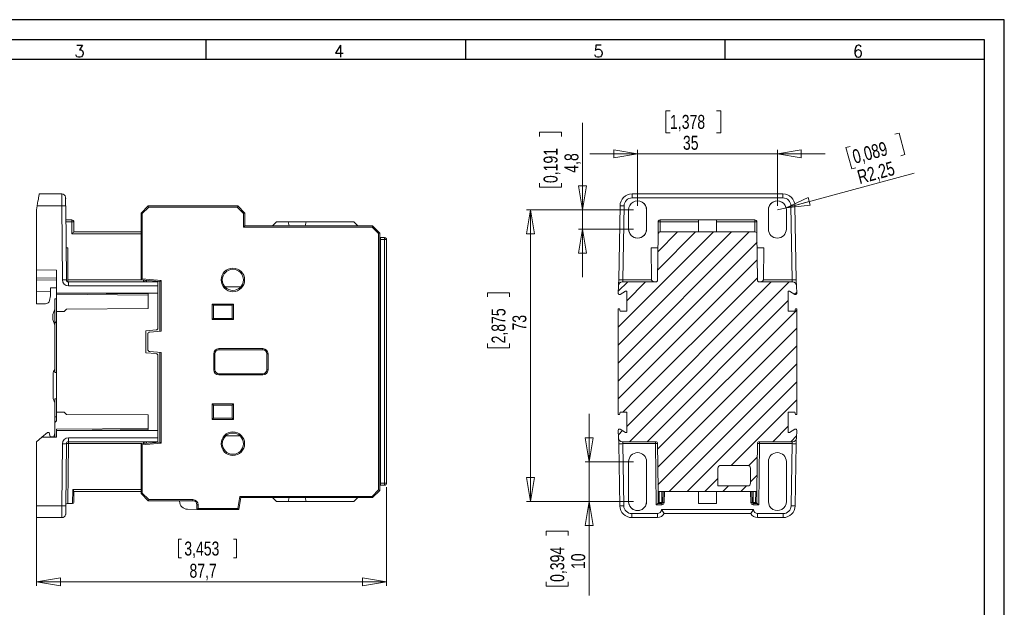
# Model space of a CAD drawing. Header units: millimetres. Extents: x 0 to 420, y 0 to 297.
# Tile 10 of 10: x 173 to 420, y 150 to 297. Entities that reach past the tile are written whole.
import ezdxf

# ---------------------------------------------------------------- set-up
doc = ezdxf.new("R2010")
doc.units = ezdxf.units.MM
doc.layers.add('FORMATO', color=7, linetype='Continuous')
doc.styles.add('SLDTEXTSTYLE0', font='ROMANS')
doc.styles.add('SLDTEXTSTYLE3', font='TXT', dxfattribs={"width": 0.75})
doc.dimstyles.new('SLDDIMSTYLE0', dxfattribs={"dimtxt": 3.5, "dimasz": 6, "dimexe": 0, "dimexo": 0.0625, "dimgap": 0.875, "dimtad": 1, "dimdec": 1, "dimrnd": 1e-09, "dimzin": 12, "dimdsep": 46, "dimtxsty": 'SLDTEXTSTYLE3', "dimblk1": 'CLOSED', "dimblk2": 'CLOSED', "dimsah": 1, "dimcen": 0.09, "dimadec": 0, "dimazin": 3, "dimtfac": 1, "dimtdec": 1, "dimtofl": 0, "dimtmove": 0, "dimatfit": 3, "dimldrblk": 'CLOSED', "dimfxl": 0, "dimfrac": 2, "dimtolj": 1, "dimtzin": 12, "dimarcsym": 0})
doc.dimstyles.new('SLDDIMSTYLE1', dxfattribs={"dimtxt": 3.5, "dimasz": 6, "dimexe": 0, "dimexo": 0.0625, "dimgap": 0.875, "dimtad": 1, "dimdec": 1, "dimrnd": 1e-09, "dimzin": 12, "dimdsep": 46, "dimtxsty": 'SLDTEXTSTYLE3', "dimblk1": 'CLOSED', "dimblk2": 'CLOSED', "dimsah": 1, "dimcen": 0.09, "dimadec": 0, "dimazin": 3, "dimtfac": 1, "dimtdec": 1, "dimtmove": 0, "dimatfit": 0, "dimldrblk": 'CLOSED', "dimfxl": 0, "dimfrac": 2, "dimtolj": 1, "dimtzin": 12, "dimarcsym": 0})
doc.dimstyles.new('SLDDIMSTYLE2', dxfattribs={"dimtxt": 3.5, "dimasz": 6, "dimexe": 0, "dimexo": 0.0625, "dimgap": 0.875, "dimtad": 1, "dimrnd": 1e-09, "dimzin": 12, "dimdsep": 46, "dimtxsty": 'SLDTEXTSTYLE3', "dimblk1": 'CLOSED', "dimblk2": 'CLOSED', "dimsah": 1, "dimcen": 0, "dimadec": 0, "dimazin": 3, "dimtfac": 1, "dimtofl": 0, "dimtmove": 0, "dimatfit": 3, "dimldrblk": 'CLOSED', "dimfxl": 0, "dimfrac": 2, "dimtolj": 1, "dimtzin": 12, "dimarcsym": 0})

# ---------------------------------------------------------------- blocks, each defined once
blk = doc.blocks.new('_CLOSED')
at = {"color": 0, "linetype": 'ByBlock', "lineweight": -2}
for p, q in [((-1, 0.166667), (0, 0)), ((-1, 0.166667), (-1, -0.166667)), ((0, 0), (-1, -0.166667)), ((0, 0), (-1, 0))]:
    blk.add_line(p, q, dxfattribs=at)
blk = doc.blocks.new('_D_2')
at = {"color": 7, "linetype": 'Continuous', "lineweight": 0}
for p, q in [((265.27, 179.97), (265.27, 155.31)), ((177.57, 174.32), (177.57, 155.31)), ((213.18, 167), (213.18, 162.28)), ((213.18, 167), (213.89, 167)), ((227.66, 167), (226.95, 167)), ((227.66, 167), (227.66, 162.28)), ((213.18, 162.28), (213.89, 162.28)), ((227.66, 162.28), (226.95, 162.28)), ((177.57, 156.31), (265.27, 156.31))]:
    blk.add_line(p, q, dxfattribs=at)
at = {"color": 7, "linetype": 'Continuous', "lineweight": 0, "xscale": 6, "yscale": 6, "rotation": 180.0000000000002}
blk.add_blockref('_CLOSED', (177.57, 156.31, -0.09), dxfattribs=at)
at = {"color": 7, "linetype": 'Continuous', "lineweight": 0, "xscale": 6, "yscale": 6}
blk.add_blockref('_CLOSED', (265.27, 156.31, -0.09), dxfattribs=at)
at = {"color": 7, "linetype": 'Continuous', "lineweight": 0, "char_height": 3.5, "attachment_point": 1, "style": 'SLDTEXTSTYLE3'}
for s, insert in [('3,453', (214.6, 166.38)), ('87,7', (215.9, 160.82))]:
    blk.add_mtext(s, dxfattribs=dict(at, insert=insert))
blk = doc.blocks.new('_D_3')
at = {"color": 7, "linetype": 'Continuous', "lineweight": 0}
for p, q in [((336.27, 274.22), (335.21, 274.22)), ((335.21, 274.22), (335.21, 268.67)), ((347.91, 274.22), (348.98, 274.22)), ((348.98, 274.22), (348.98, 268.67)), ((335.21, 268.67), (336.27, 268.67)), ((348.98, 268.67), (347.91, 268.67)), ((328.15, 250.41), (328.15, 264.43)), ((363.15, 250.37), (363.15, 264.43)), ((328.15, 263.43), (316.15, 263.43)), ((328.15, 263.43), (363.15, 263.43)), ((363.15, 263.43), (375.15, 263.43))]:
    blk.add_line(p, q, dxfattribs=at)
at = {"color": 7, "linetype": 'Continuous', "lineweight": 0, "xscale": 6, "yscale": 6}
blk.add_blockref('_CLOSED', (328.15, 263.43), dxfattribs=at)
at = {"color": 7, "linetype": 'Continuous', "lineweight": 0, "xscale": 6, "yscale": 6, "rotation": 180.0000000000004}
blk.add_blockref('_CLOSED', (363.15, 263.43), dxfattribs=at)
at = {"color": 7, "linetype": 'Continuous', "lineweight": 0, "char_height": 3.5, "attachment_point": 1, "style": 'SLDTEXTSTYLE3'}
for s, insert in [('1,378', (336.27, 273.18)), ('35', (339.5, 267.94))]:
    blk.add_mtext(s, dxfattribs=dict(at, insert=insert))
blk = doc.blocks.new('_D_4')
at = {"color": 7, "linetype": 'Continuous', "lineweight": 0}
for p, q in [((314.34, 249.41), (314.34, 271.18)), ((303.55, 267.75), (303.55, 268.82)), ((303.55, 268.82), (309.11, 268.82)), ((309.11, 268.82), (309.11, 267.75)), ((303.55, 256.11), (303.55, 255.05)), ((303.55, 255.05), (309.11, 255.05)), ((309.11, 255.05), (309.11, 256.11)), ((327.15, 249.41), (313.34, 249.41)), ((314.34, 249.41), (314.34, 244.56)), ((327.15, 244.56), (313.34, 244.56)), ((314.34, 244.56), (314.34, 232.56))]:
    blk.add_line(p, q, dxfattribs=at)
at = {"color": 7, "linetype": 'Continuous', "lineweight": 0, "xscale": 6, "yscale": 6}
for p, rotation in [((314.34, 249.41), 269.9999999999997), ((314.34, 244.56), 89.99999999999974)]:
    blk.add_blockref('_CLOSED', p, dxfattribs=dict(at, rotation=rotation))
at = {"color": 7, "linetype": 'Continuous', "lineweight": 0, "char_height": 3.5, "attachment_point": 1, "rotation": 90, "style": 'SLDTEXTSTYLE3'}
for s, insert in [('0,191', (304.6, 256.11)), ('4,8', (309.83, 258.7))]:
    blk.add_mtext(s, dxfattribs=dict(at, insert=insert))
blk = doc.blocks.new('_D_5')
at = {"color": 7, "linetype": 'Continuous', "lineweight": 0}
for p, q in [((327.15, 249.41), (300.3, 249.41)), ((301.3, 249.41), (301.3, 176.37)), ((290.51, 227.61), (290.51, 228.67)), ((290.51, 228.67), (296.06, 228.67)), ((296.06, 228.67), (296.06, 227.61)), ((290.51, 215.97), (290.51, 214.9)), ((290.51, 214.9), (296.06, 214.9)), ((296.06, 214.9), (296.06, 215.97)), ((327.15, 176.37), (300.3, 176.37))]:
    blk.add_line(p, q, dxfattribs=at)
at = {"color": 7, "linetype": 'Continuous', "lineweight": 0, "xscale": 6, "yscale": 6}
for p, rotation in [((301.3, 249.41), 90.00000000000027), ((301.3, 176.37), 270.0000000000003)]:
    blk.add_blockref('_CLOSED', p, dxfattribs=dict(at, rotation=rotation))
at = {"color": 7, "linetype": 'Continuous', "lineweight": 0, "char_height": 3.5, "attachment_point": 1, "rotation": 90, "style": 'SLDTEXTSTYLE3'}
for s, insert in [('2,875', (291.55, 215.97)), ('73', (296.79, 219.2))]:
    blk.add_mtext(s, dxfattribs=dict(at, insert=insert))
blk = doc.blocks.new('_D_6')
at = {"color": 7, "linetype": 'Continuous', "lineweight": 0}
for p, q in [((316.02, 186.37), (316.02, 198.37)), ((327.15, 186.37), (315.02, 186.37)), ((316.02, 186.37), (316.02, 176.37)), ((327.15, 176.37), (315.02, 176.37)), ((316.02, 176.37), (316.02, 152.85)), ((305.23, 167.91), (305.23, 168.98)), ((305.23, 168.98), (310.78, 168.98)), ((310.78, 168.98), (310.78, 167.91)), ((305.23, 156.27), (305.23, 155.2)), ((310.78, 155.2), (310.78, 156.27)), ((305.23, 155.2), (310.78, 155.2))]:
    blk.add_line(p, q, dxfattribs=at)
at = {"color": 7, "linetype": 'Continuous', "lineweight": 0, "xscale": 6, "yscale": 6}
for p, rotation in [((316.02, 186.37), 270.0000000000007), ((316.02, 176.37), 90.00000000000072)]:
    blk.add_blockref('_CLOSED', p, dxfattribs=dict(at, rotation=rotation))
at = {"color": 7, "linetype": 'Continuous', "lineweight": 0, "char_height": 3.5, "attachment_point": 1, "rotation": 90, "style": 'SLDTEXTSTYLE3'}
for s, insert in [('0,394', (306.27, 156.27)), ('10', (311.51, 159.5))]:
    blk.add_mtext(s, dxfattribs=dict(at, insert=insert))
blk = doc.blocks.new('_D_7')
at = {"color": 7, "linetype": 'Continuous', "lineweight": 0}
for p, q in [((392.61, 268.31), (393.64, 268.59)), ((393.64, 268.59), (395.07, 263.22)), ((381.36, 265.3), (380.33, 265.02)), ((380.33, 265.02), (381.77, 259.66)), ((395.07, 263.22), (394.04, 262.95)), ((381.77, 259.66), (382.8, 259.93)), ((365.33, 249.95), (397.43, 258.55)), ((365.33, 249.95), (363.15, 249.37))]:
    blk.add_line(p, q, dxfattribs=at)
at = {"color": 7, "linetype": 'Continuous', "lineweight": 0, "xscale": 6, "yscale": 6, "rotation": 195.0000000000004}
blk.add_blockref('_CLOSED', (365.33, 249.95), dxfattribs=at)
at = {"color": 7, "linetype": 'Continuous', "lineweight": 0, "char_height": 3.5, "attachment_point": 1, "rotation": 15, "style": 'SLDTEXTSTYLE3'}
for s, insert in [('0,089', (381.64, 264.29)), ('R2,25', (382.87, 259.2))]:
    blk.add_mtext(s, dxfattribs=dict(at, insert=insert))

msp = doc.modelspace()

# ---------------------------------------------------------------- hatches: boundary and pattern name
at = {"linetype": 'Continuous', "lineweight": 0}
h = msp.add_hatch(dxfattribs=at)
h.set_pattern_fill('ANSI31', style=0)
edge = h.paths.add_edge_path(flags=0)
edge.add_line((325.417, 193.708), (325.132, 193.708))
edge.add_line((325.132, 193.708), (323.755, 194.504))
edge.add_ellipse((323.605, 194.244), major_axis=(0.196, -0.227), ratio=0.9999112, start_angle=109.10791, end_angle=229.46713)
edge.add_line((323.305, 194.242), (323.305, 194.186))
edge.add_line((323.305, 194.186), (323.337, 192.358))
edge.add_ellipse((324.337, 192.375), major_axis=(-1, 0), ratio=0.9999619, start_angle=1, end_angle=90)
edge.add_line((324.337, 191.375), (332.655, 191.375))
edge.add_arc((332.655, 190.875), 0.5, 0.5, 90, ccw=False)
edge.add_line((333.155, 190.879), (333.255, 179.371))
edge.add_arc((333.755, 179.375), 0.5, 180.49995, 269.99992)
edge.add_line((333.755, 178.875), (357.546, 178.875))
edge.add_arc((357.546, 179.375), 0.5, 270.00001, 359.50005)
edge.add_line((358.046, 179.371), (358.146, 190.879))
edge.add_arc((358.646, 190.875), 0.5, 90, 179.5, ccw=False)
edge.add_line((358.646, 191.375), (366.964, 191.375))
edge.add_ellipse((366.964, 192.375), major_axis=(-1, 0), ratio=0.9999619, start_angle=90, end_angle=179)
edge.add_line((367.964, 192.358), (367.996, 194.186))
edge.add_line((367.996, 194.186), (367.996, 194.244))
edge.add_ellipse((367.696, 194.244), major_axis=(0.196, 0.227), ratio=0.9999112, start_angle=310.89618, end_angle=430.89209)
edge.add_line((367.546, 194.504), (366.168, 193.708))
edge.add_line((366.168, 193.708), (365.884, 193.708))
edge.add_line((365.884, 193.708), (365.884, 198.742))
edge.add_line((365.884, 198.742), (367.499, 198.742))
edge.add_line((367.499, 198.742), (367.699, 198.142))
edge.add_line((367.699, 198.142), (367.996, 198.142))
edge.add_line((367.996, 198.142), (367.996, 224.608))
edge.add_line((367.996, 224.608), (367.699, 224.608))
edge.add_line((367.699, 224.608), (367.499, 224.008))
edge.add_line((367.499, 224.008), (365.884, 224.008))
edge.add_line((365.884, 224.008), (365.884, 229.042))
edge.add_line((365.884, 229.042), (366.168, 229.042))
edge.add_line((366.168, 229.042), (367.546, 228.246))
edge.add_ellipse((367.696, 228.506), major_axis=(-0.196, 0.227), ratio=0.9999112, start_angle=109.10791, end_angle=229.46713)
edge.add_line((367.996, 228.508), (367.996, 228.564))
edge.add_line((367.996, 228.564), (367.964, 230.392))
edge.add_ellipse((366.964, 230.375), major_axis=(-1, 0), ratio=0.9999619, start_angle=181, end_angle=270)
edge.add_line((366.964, 231.375), (358.646, 231.375))
edge.add_arc((358.646, 231.875), 0.5, 180.5, 270, ccw=False)
edge.add_line((358.146, 231.871), (358.046, 243.379))
edge.add_arc((357.546, 243.375), 0.5, 0.5, 89.99994)
edge.add_line((357.546, 243.875), (333.755, 243.875))
edge.add_arc((333.755, 243.375), 0.5, 90.00001, 179.50007)
edge.add_line((333.255, 243.379), (333.155, 231.871))
edge.add_arc((332.655, 231.875), 0.5, 270, 359.5, ccw=False)
edge.add_line((332.655, 231.375), (324.337, 231.375))
edge.add_ellipse((324.337, 230.375), major_axis=(-1, 0), ratio=0.9999619, start_angle=270, end_angle=359)
edge.add_line((323.337, 230.392), (323.305, 228.564))
edge.add_line((323.305, 228.564), (323.305, 228.506))
edge.add_ellipse((323.605, 228.506), major_axis=(-0.196, -0.227), ratio=0.9999112, start_angle=310.89618, end_angle=430.89209)
edge.add_line((323.755, 228.246), (325.132, 229.042))
edge.add_line((325.132, 229.042), (325.417, 229.042))
edge.add_line((325.417, 229.042), (325.417, 224.008))
edge.add_line((325.417, 224.008), (323.802, 224.008))
edge.add_line((323.802, 224.008), (323.602, 224.608))
edge.add_line((323.602, 224.608), (323.305, 224.608))
edge.add_line((323.305, 224.608), (323.305, 198.142))
edge.add_line((323.305, 198.142), (323.602, 198.142))
edge.add_line((323.602, 198.142), (323.802, 198.742))
edge.add_line((323.802, 198.742), (325.417, 198.742))
edge.add_line((325.417, 198.742), (325.417, 193.708))
edge = h.paths.add_edge_path(flags=0)
edge.add_ellipse((348.98, 184.746), major_axis=(0.495, -0.495), ratio=0.9999239, start_angle=135.00218, end_angle=224.99782, ccw=False)
edge.add_line((348.98, 185.446), (355.721, 185.446))
edge.add_ellipse((355.721, 184.746), major_axis=(-0.495, -0.495), ratio=0.9999239, start_angle=135.00218, end_angle=224.99782, ccw=False)
edge.add_line((356.421, 184.746), (356.421, 181.004))
edge.add_ellipse((355.721, 181.004), major_axis=(-0.495, 0.495), ratio=0.9999239, start_angle=135.00218, end_angle=224.99782, ccw=False)
edge.add_line((355.721, 180.304), (348.28, 180.304))
edge.add_line((348.28, 180.304), (348.28, 184.746))

# ---------------------------------------------------------------- linework, layer by layer
at = {"color": 7, "linetype": 'Continuous', "lineweight": 15}
for p, q in [((183.884, 253.375), (178.272, 253.375)), ((184.884, 252.231), (184.884, 252.346)), ((326.742, 252.384), (326.742, 253.375)), ((326.742, 253.375), (364.559, 253.375)), ((326.742, 252.384), (364.559, 252.384)), ((364.559, 253.375), (364.559, 252.384)), ((177.753, 250.427), (177.567, 249.375)), ((177.567, 249.375), (177.567, 234.41)), ((183.892, 250.427), (177.753, 250.427)), ((184.054, 231.879), (183.892, 250.427)), ((184.901, 250.419), (184.863, 250.422)), ((185.063, 231.871), (184.901, 250.419)), ((205.567, 250.375), (203.767, 248.575)), ((205.691, 250.075), (204.067, 248.451)), ((205.691, 250.075), (205.567, 250.375)), ((227.967, 250.375), (205.567, 250.375)), ((227.843, 250.075), (205.691, 250.075)), ((227.843, 250.075), (227.967, 250.375)), ((229.467, 248.451), (227.843, 250.075)), ((229.767, 248.575), (227.967, 250.375)), ((323.417, 231.879), (323.742, 250.427)), ((324.417, 231.871), (324.742, 250.419)), ((325.898, 249.375), (325.898, 244.575)), ((330.402, 244.575), (330.403, 249.375)), ((360.898, 249.375), (360.898, 244.575)), ((365.402, 244.575), (365.403, 249.375)), ((366.559, 250.419), (366.884, 231.871)), ((367.559, 250.427), (367.884, 231.879)), ((184.932, 246.875), (186.436, 246.875)), ((186.436, 246.379), (186.436, 246.875)), ((203.767, 248.575), (203.767, 231.886)), ((204.067, 248.451), (203.767, 248.575)), ((204.067, 248.451), (204.067, 232.161)), ((229.467, 248.451), (229.767, 248.575)), ((229.467, 245.075), (229.467, 248.451)), ((229.767, 245.375), (229.767, 248.575)), ((333.781, 246.875), (333.781, 246.379)), ((333.781, 246.875), (343.374, 246.875)), ((343.374, 246.875), (343.379, 246.379)), ((347.927, 246.875), (343.374, 246.875)), ((347.922, 246.379), (347.927, 246.875)), ((347.927, 246.875), (357.519, 246.875)), ((357.519, 246.379), (357.519, 246.875)), ((186.436, 246.379), (184.936, 246.379)), ((186.462, 243.379), (186.436, 246.379)), ((186.936, 246.379), (186.958, 243.876)), ((229.467, 245.075), (229.767, 245.375)), ((229.467, 245.075), (261.643, 245.075)), ((261.767, 245.375), (229.767, 245.375)), ((237.658, 246.375), (236.658, 245.375)), ((237.658, 246.375), (240.593, 246.375)), ((240.861, 245.375), (240.593, 246.375)), ((240.593, 246.375), (245.141, 246.375)), ((245.141, 246.375), (244.873, 245.375)), ((257.067, 246.375), (245.141, 246.375)), ((258.067, 245.375), (257.067, 246.375)), ((261.643, 245.075), (261.767, 245.375)), ((263.267, 243.451), (261.643, 245.075)), ((263.567, 243.575), (261.767, 245.375)), ((333.255, 243.379), (333.281, 246.379)), ((333.781, 246.379), (333.759, 243.876)), ((343.379, 246.379), (333.781, 246.379)), ((343.379, 246.379), (343.4, 243.875)), ((347.9, 243.875), (347.922, 246.379)), ((357.519, 246.379), (347.922, 246.379)), ((357.541, 243.876), (357.519, 246.379)), ((358.019, 246.379), (358.046, 243.379)), ((186.958, 243.875), (203.767, 243.875)), ((263.267, 243.451), (263.567, 243.575)), ((263.267, 243.451), (263.267, 179.299)), ((263.567, 243.575), (263.567, 179.175)), ((263.567, 242.475), (263.767, 242.475)), ((263.767, 242.475), (264.767, 242.475)), ((263.767, 241.975), (263.767, 242.475)), ((263.767, 241.975), (264.767, 241.975)), ((263.767, 180.975), (263.767, 241.975)), ((264.767, 242.475), (264.767, 241.975)), ((265.267, 241.975), (264.767, 241.975)), ((264.767, 241.975), (264.767, 180.975)), ((265.267, 241.975), (265.267, 180.975)), ((333.255, 243.379), (333.155, 231.871)), ((357.546, 243.875), (333.755, 243.875)), ((358.146, 231.871), (358.046, 243.379)), ((185.463, 239.875), (184.993, 239.875)), ((185.46, 231.871), (185.463, 239.875)), ((263.767, 240.275), (263.567, 240.275)), ((263.767, 239.558), (263.567, 239.558)), ((331.511, 239.875), (331.648, 231.871)), ((333.225, 239.875), (331.511, 239.875)), ((359.789, 239.875), (358.076, 239.875)), ((359.653, 231.871), (359.789, 239.875)), ((177.567, 234.41), (182.567, 234.323)), ((182.567, 234.323), (182.567, 228.589)), ((177.567, 232.375), (182.567, 232.288)), ((177.567, 231.875), (177.567, 232.375)), ((182.567, 231.788), (177.567, 231.875)), ((177.567, 231.875), (177.567, 228.875)), ((204.067, 232.161), (203.767, 231.886)), ((203.767, 231.886), (208.467, 231.475)), ((204.067, 232.161), (208.767, 231.75)), ((204.339, 231.871), (204.339, 231.375)), ((331.648, 231.871), (324.417, 231.871)), ((366.884, 231.871), (359.653, 231.871)), ((181.084, 228.941), (181.117, 229.875)), ((181.117, 229.875), (182.567, 229.875)), ((207.967, 230.392), (185.554, 230.392)), ((207.967, 231.375), (185.563, 231.375)), ((207.967, 231.375), (207.967, 230.392)), ((207.967, 228.564), (207.967, 230.392)), ((208.767, 231.75), (208.467, 231.475)), ((208.467, 231.475), (208.467, 219.044)), ((208.767, 231.75), (208.767, 219.071)), ((224.779, 230.123), (228.756, 230.123)), ((263.567, 230.225), (263.767, 230.225)), ((323.337, 230.392), (323.305, 228.564)), ((332.655, 231.375), (324.337, 231.375)), ((366.964, 231.375), (358.646, 231.375)), ((367.996, 228.566), (367.964, 230.392)), ((177.567, 228.875), (181.084, 228.941)), ((177.567, 225.875), (177.567, 228.875)), ((180.84, 226.701), (181.047, 227.875)), ((181.047, 227.875), (181.084, 228.941)), ((182.567, 227.119), (182.167, 227.115)), ((182.167, 227.115), (182.167, 221.475)), ((182.559, 228.284), (205.567, 228.052)), ((182.567, 228.589), (184.512, 228.567)), ((182.567, 228.284), (182.567, 223.975)), ((184.512, 228.564), (205.567, 228.352)), ((207.967, 228.564), (184.512, 228.564)), ((205.567, 228.352), (205.567, 224.675)), ((207.967, 219.833), (207.967, 228.564)), ((263.567, 228.875), (263.767, 228.875)), ((323.305, 228.564), (323.305, 228.506)), ((325.132, 229.042), (323.755, 228.246)), ((325.417, 229.042), (325.132, 229.042)), ((325.417, 224.008), (325.417, 229.042)), ((366.168, 229.042), (365.884, 229.042)), ((365.884, 229.042), (365.884, 224.008)), ((367.546, 228.246), (366.168, 229.042)), ((367.996, 228.506), (367.996, 228.564)), ((177.567, 225.875), (179.856, 225.875)), ((181.667, 223.201), (182.167, 224.575)), ((185.078, 224.586), (184.475, 223.983)), ((205.567, 224.675), (185.078, 224.586)), ((221.617, 225.825), (226.917, 225.825)), ((221.617, 221.925), (221.617, 225.825)), ((221.617, 225.825), (221.917, 225.525)), ((221.917, 225.525), (226.617, 225.525)), ((221.917, 222.225), (221.917, 225.525)), ((226.617, 225.525), (226.917, 225.825)), ((226.617, 225.525), (226.617, 222.225)), ((226.917, 225.825), (226.917, 221.925)), ((323.305, 224.608), (323.305, 198.142)), ((323.602, 224.608), (323.305, 224.608)), ((323.802, 224.008), (323.602, 224.608)), ((367.699, 224.608), (367.499, 224.008)), ((367.996, 224.608), (367.699, 224.608)), ((367.996, 198.142), (367.996, 224.608)), ((181.667, 221.949), (181.667, 223.201)), ((184.475, 223.983), (182.567, 223.975)), ((182.567, 223.975), (182.567, 198.775)), ((221.617, 221.925), (221.917, 222.225)), ((226.617, 222.225), (221.917, 222.225)), ((226.917, 221.925), (226.617, 222.225)), ((323.802, 224.008), (325.417, 224.008)), ((365.884, 224.008), (367.499, 224.008)), ((182.167, 220.575), (181.667, 221.949)), ((182.167, 221.475), (182.567, 221.075)), ((182.167, 221.475), (182.167, 208.835)), ((226.917, 221.925), (221.617, 221.925)), ((263.767, 221.475), (263.567, 221.475)), ((263.567, 221.275), (263.767, 221.275)), ((204.967, 219.113), (207.511, 219.335)), ((204.967, 213.637), (204.967, 219.113)), ((205.467, 218.324), (205.467, 214.426)), ((208.767, 219.071), (205.924, 218.822)), ((223.267, 214.675), (234.267, 214.675)), ((223.267, 214.675), (223.267, 214.375)), ((234.267, 214.375), (234.267, 214.675)), ((263.767, 216.775), (263.567, 216.775)), ((207.511, 213.415), (204.967, 213.637)), ((205.924, 213.928), (208.767, 213.679)), ((207.967, 194.186), (207.967, 212.917)), ((208.467, 213.706), (208.467, 191.275)), ((208.767, 213.679), (208.767, 191)), ((221.967, 209.375), (221.967, 213.375)), ((222.267, 213.375), (221.967, 213.375)), ((222.267, 209.375), (222.267, 213.375)), ((223.267, 214.375), (234.267, 214.375)), ((235.267, 213.375), (235.267, 209.375)), ((235.567, 213.375), (235.267, 213.375)), ((235.567, 213.375), (235.567, 209.375)), ((181.767, 208.275), (181.767, 202.475)), ((221.967, 209.375), (222.267, 209.375)), ((234.267, 208.375), (223.267, 208.375)), ((223.267, 208.375), (223.267, 208.075)), ((234.267, 208.075), (223.267, 208.075)), ((234.267, 208.075), (234.267, 208.375)), ((235.267, 209.375), (235.567, 209.375)), ((263.767, 209.325), (263.567, 209.325)), ((182.167, 201.915), (182.167, 197.625)), ((221.617, 200.825), (226.917, 200.825)), ((221.617, 196.925), (221.617, 200.825)), ((221.617, 200.825), (221.917, 200.525)), ((221.917, 200.525), (226.617, 200.525)), ((221.917, 197.225), (221.917, 200.525)), ((226.617, 200.525), (226.917, 200.825)), ((226.617, 200.525), (226.617, 197.225)), ((226.917, 200.825), (226.917, 196.925)), ((182.567, 197.625), (182.167, 197.625)), ((182.167, 195.825), (182.167, 197.625)), ((182.567, 198.775), (184.475, 198.767)), ((182.567, 198.775), (182.567, 196.625)), ((184.475, 198.767), (185.078, 198.164)), ((185.078, 198.164), (205.567, 198.075)), ((205.567, 198.075), (205.567, 194.398)), ((323.305, 198.142), (323.602, 198.142)), ((323.602, 198.142), (323.802, 198.742)), ((325.417, 198.742), (323.802, 198.742)), ((325.417, 193.708), (325.417, 198.742)), ((367.499, 198.742), (365.884, 198.742)), ((365.884, 198.742), (365.884, 193.708)), ((367.499, 198.742), (367.699, 198.142)), ((367.699, 198.142), (367.996, 198.142)), ((182.167, 192.525), (182.167, 195.825)), ((221.917, 197.225), (221.617, 196.925)), ((226.917, 196.925), (221.617, 196.925)), ((226.617, 197.225), (221.917, 197.225)), ((226.917, 196.925), (226.617, 197.225)), ((263.767, 196.975), (263.567, 196.975)), ((263.567, 196.775), (263.767, 196.775)), ((178.881, 192.468), (177.567, 191.375)), ((180.333, 193.675), (178.881, 192.468)), ((182.567, 192.532), (178.881, 192.468)), ((180.333, 193.675), (180.733, 193.675)), ((180.961, 192.603), (180.733, 193.675)), ((180.961, 192.603), (182.167, 192.592)), ((181.892, 192.595), (182.167, 193.625)), ((205.567, 194.698), (182.559, 194.466)), ((184.512, 194.183), (182.567, 194.161)), ((182.567, 194.161), (182.567, 192.532)), ((205.567, 194.398), (184.512, 194.186)), ((184.512, 194.186), (207.967, 194.186)), ((207.967, 194.186), (207.967, 192.358)), ((224.971, 192.823), (228.563, 192.823)), ((263.767, 193.775), (263.567, 193.775)), ((263.567, 192.725), (263.767, 192.725)), ((323.305, 194.244), (323.305, 194.186)), ((323.305, 194.186), (323.337, 192.358)), ((323.755, 194.504), (325.132, 193.708)), ((325.132, 193.708), (325.417, 193.708)), ((365.884, 193.708), (366.168, 193.708)), ((366.168, 193.708), (367.546, 194.504)), ((367.964, 192.358), (367.996, 194.186)), ((367.996, 194.186), (367.996, 194.244)), ((177.567, 191.375), (177.567, 175.323)), ((183.918, 175.323), (184.054, 190.871)), ((184.927, 175.331), (185.063, 190.879)), ((185.563, 190.879), (185.432, 175.875)), ((185.554, 192.358), (207.967, 192.358)), ((185.563, 191.375), (207.967, 191.375)), ((185.563, 190.879), (185.563, 191.375)), ((208.467, 191.275), (203.767, 190.864)), ((203.767, 190.864), (203.767, 178.375)), ((204.067, 190.589), (203.767, 190.864)), ((208.767, 191), (204.067, 190.589)), ((204.067, 190.589), (204.067, 178.499)), ((204.339, 191.375), (204.339, 190.879)), ((207.967, 192.358), (207.967, 191.375)), ((208.467, 191.275), (208.767, 191)), ((263.567, 192.275), (263.767, 192.275)), ((263.767, 190.89), (263.567, 190.89)), ((323.69, 175.323), (323.417, 190.871)), ((324.337, 191.375), (332.655, 191.375)), ((324.417, 190.879), (332.655, 190.879)), ((324.689, 175.331), (324.417, 190.879)), ((332.655, 191.375), (332.655, 190.879)), ((332.655, 190.879), (332.788, 175.578)), ((333.155, 190.879), (333.255, 179.371)), ((358.046, 179.371), (358.146, 190.879)), ((358.513, 175.578), (358.646, 190.879)), ((358.646, 191.375), (366.964, 191.375)), ((358.646, 190.879), (358.646, 191.375)), ((358.646, 190.879), (366.884, 190.879)), ((366.884, 190.879), (366.611, 175.331)), ((367.884, 190.871), (367.611, 175.323)), ((325.9, 186.375), (325.898, 176.375)), ((330.403, 176.375), (330.401, 186.375)), ((355.721, 185.446), (348.98, 185.446)), ((360.9, 186.375), (360.898, 176.375)), ((365.403, 176.375), (365.401, 186.375)), ((263.567, 183.392), (263.767, 183.392)), ((263.567, 182.675), (263.767, 182.675)), ((348.28, 184.746), (348.28, 180.304)), ((356.421, 184.746), (356.421, 181.004)), ((263.767, 180.475), (263.567, 180.475)), ((264.767, 180.975), (263.767, 180.975)), ((263.767, 180.475), (263.767, 180.975)), ((264.767, 180.475), (263.767, 180.475)), ((264.767, 180.975), (264.767, 180.475)), ((264.767, 180.975), (265.267, 180.975)), ((355.721, 180.304), (348.28, 180.304)), ((186.606, 175.875), (186.667, 179.371)), ((186.911, 176.17), (186.959, 178.915)), ((203.767, 178.875), (186.958, 178.875)), ((204.067, 178.499), (203.767, 178.375)), ((203.767, 178.375), (205.567, 176.575)), ((204.067, 178.499), (205.691, 176.875)), ((227.986, 174.675), (228.515, 177.675)), ((261.643, 177.675), (228.515, 177.675)), ((228.767, 177.375), (228.515, 177.675)), ((263.267, 179.299), (261.643, 177.675)), ((261.767, 177.375), (261.643, 177.675)), ((261.767, 177.375), (263.567, 179.175)), ((263.267, 179.299), (263.567, 179.175)), ((333.286, 175.875), (333.255, 179.371)), ((333.583, 176.17), (333.559, 178.915)), ((333.755, 178.875), (357.546, 178.875)), ((334.241, 178.875), (334.194, 176.17)), ((334.541, 178.875), (334.494, 176.17)), ((334.794, 176.167), (334.841, 178.875)), ((343.4, 178.875), (343.4, 175.875)), ((347.9, 175.875), (347.9, 178.875)), ((356.459, 178.875), (356.507, 176.167)), ((356.807, 176.17), (356.759, 178.875)), ((357.107, 176.17), (357.059, 178.875)), ((357.742, 178.915), (357.718, 176.17)), ((358.046, 179.371), (358.015, 175.875)), ((177.567, 175.323), (183.918, 175.323)), ((177.567, 172.375), (177.567, 175.323)), ((184.927, 175.331), (184.891, 175.328)), ((186.606, 175.875), (185.432, 175.875)), ((186.606, 175.875), (186.611, 175.875)), ((205.691, 176.875), (205.567, 176.575)), ((205.567, 176.575), (216.767, 176.575)), ((205.691, 176.875), (216.767, 176.875)), ((210.985, 176.575), (211.058, 176.566)), ((211.058, 176.566), (217.192, 176.472)), ((216.767, 176.875), (216.767, 176.575)), ((217.767, 175.575), (217.767, 174.375)), ((218.067, 175.575), (217.767, 175.575)), ((218.067, 175.575), (218.067, 174.675)), ((228.238, 174.375), (228.767, 177.375)), ((228.767, 177.375), (261.767, 177.375)), ((236.658, 177.375), (237.658, 176.375)), ((240.593, 176.375), (237.658, 176.375)), ((240.593, 176.375), (240.861, 177.375)), ((245.141, 176.375), (240.593, 176.375)), ((244.873, 177.375), (245.141, 176.375)), ((245.141, 176.375), (257.067, 176.375)), ((257.067, 176.375), (258.067, 177.375)), ((332.788, 175.578), (334.194, 175.578)), ((334.194, 175.875), (333.286, 175.875)), ((334.194, 176.17), (333.583, 176.17)), ((334.194, 175.875), (334.194, 176.17)), ((334.194, 175.578), (334.194, 175.875)), ((343.4, 175.875), (347.9, 175.875)), ((357.107, 176.17), (357.107, 175.875)), ((357.718, 176.17), (357.107, 176.17)), ((358.015, 175.875), (357.107, 175.875)), ((357.107, 175.578), (357.107, 175.875)), ((357.107, 175.578), (358.513, 175.578)), ((215.383, 174.462), (217.767, 174.422)), ((218.067, 174.675), (217.767, 174.375)), ((217.767, 174.375), (228.238, 174.375)), ((218.067, 174.675), (227.986, 174.675)), ((227.986, 174.675), (228.238, 174.375)), ((333.092, 173.366), (326.689, 173.366)), ((326.689, 172.375), (326.689, 173.366)), ((333.092, 172.375), (333.092, 173.366)), ((357.209, 174.366), (334.092, 174.366)), ((356.477, 173.375), (334.824, 173.375)), ((364.612, 173.366), (358.209, 173.366)), ((358.209, 172.375), (358.209, 173.366)), ((364.612, 173.366), (364.612, 172.375)), ((177.567, 172.375), (183.91, 172.375)), ((333.092, 172.375), (326.689, 172.375)), ((364.612, 172.375), (358.209, 172.375))]:
    msp.add_line(p, q, dxfattribs=at)
at = {"color": 1, "linetype": 'Continuous', "lineweight": 15}
for p, q in [((203.767, 243.379), (186.462, 243.379)), ((185.46, 231.871), (203.945, 231.871)), ((203.945, 190.879), (185.563, 190.879)), ((203.767, 179.371), (186.667, 179.371))]:
    msp.add_line(p, q, dxfattribs=at)
at = {"color": 7, "linetype": 'Continuous', "lineweight": 15, "flags": 128}
for points in [[(178.272, 253.375), (178.263, 253.322), (178.234, 253.159), (178.186, 252.886), (178.155, 252.709), (178.119, 252.507), (178.084, 252.307), (178.044, 252.081), (178, 251.829), (177.951, 251.551), (177.866, 251.069), (177.753, 250.427)], [(184.882, 250.422), (184.875, 251.249), (184.869, 251.947), (184.864, 252.412), (184.863, 252.578)], [(177.567, 234.41), (177.567, 233.984), (177.567, 233.585), (177.566, 233.227), (177.566, 232.923), (177.567, 232.511), (177.567, 232.375)], [(331.648, 231.871), (331.665, 231.785), (331.704, 231.713), (331.827, 231.601), (332.129, 231.477), (332.796, 231.395)], [(358.505, 231.395), (359.172, 231.477), (359.474, 231.601), (359.597, 231.713), (359.636, 231.785), (359.653, 231.871)], [(182.567, 228.589), (182.567, 228.505), (182.567, 228.43), (182.567, 228.37), (182.567, 228.325), (182.567, 228.295), (182.567, 228.284), (182.567, 228.284)], [(182.167, 208.835), (182.191, 208.725), (182.267, 208.674), (182.397, 208.681), (182.567, 208.729)], [(182.167, 201.915), (182.191, 202.025), (182.267, 202.076), (182.396, 202.069), (182.567, 202.021)], [(182.567, 194.466), (182.567, 194.466), (182.567, 194.456), (182.567, 194.427), (182.567, 194.38), (182.567, 194.317), (182.567, 194.243), (182.567, 194.161)], [(323.417, 190.871), (323.435, 190.869), (323.436, 190.869)], [(367.866, 190.869), (367.87, 191.168), (367.863, 191.402), (367.852, 191.486), (367.834, 191.546), (367.807, 191.582), (367.791, 191.589)], [(184.891, 173.18), (184.892, 173.346), (184.896, 173.809), (184.902, 174.504), (184.91, 175.328)], [(185.432, 175.875), (185.328, 175.875), (185.229, 175.875)], [(333.286, 175.875), (333.275, 175.875), (333.243, 175.875)], [(358.058, 175.875), (358.026, 175.875), (358.015, 175.875)]]:
    msp.add_lwpolyline(points, dxfattribs=at)
at = {"color": 1, "linetype": 'Continuous', "lineweight": 15, "flags": 128}
for points in [[(205.125, 231.767), (205.095, 231.603), (204.966, 231.375)], [(204.966, 191.375), (205.095, 191.147), (205.125, 190.983)]]:
    msp.add_lwpolyline(points, dxfattribs=at)
at = {"color": 7, "linetype": 'Continuous', "lineweight": 15}
for centre in [(226.767, 231.875), (226.767, 190.875)]:
    msp.add_circle(centre, 2.65, dxfattribs=at)
for centre, radius, start, end in [((426.553, 252.595), 242.671, 179.81576, 180.51172), ((183.918, 252.439), 0.937, 8.27231, 92.06775), ((326.742, 250.375), 3, 90.00021, 178.99621), ((326.742, 250.383), 2, 90.00366, 178.98988), ((328.15, 249.408), 2.253, 359.15118, 180.84882), ((328.15, 249.375), 2.253, 359.99151, 180.00849), ((363.15, 249.375), 2.253, 359.99151, 180.00849), ((363.15, 249.368), 2.253, 0.18675, 179.81325), ((364.559, 250.375), 3, 1.00379, 89.99979), ((364.559, 250.383), 2, 1.01012, 89.99634), ((323.997, 222.358), 28.071, 88.4795, 90.52043), ((367.304, 222.358), 28.071, 89.47957, 91.5205), ((186.436, 246.375), 0.5, 0.5, 90), ((333.781, 246.375), 0.5, 90, 179.5), ((357.519, 246.375), 0.5, 0.5, 90), ((186.686, 232.055), 14.327, 89.0002, 90.9998), ((328.15, 244.575), 2.252, 180.00853, 359.99147), ((328.15, 244.563), 2.252, 179.70586, 0.29414), ((333.531, 232.055), 14.327, 89.0002, 90.9998), ((357.769, 232.055), 14.327, 89.0002, 90.9998), ((363.15, 244.575), 2.252, 180.00853, 359.99147), ((211.031, 219.306), 34.397, 134.41619, 135.58379), ((264.767, 241.975), 0.5, 0, 90), ((333.755, 243.375), 0.5, 90.00001, 179.50007), ((357.546, 243.375), 0.5, 0.5, 89.99994), ((226.767, 231.875), 2.95, 90.00094, 269.99906), ((226.767, 231.875), 2.95, 270.00094, 89.99906), ((184.434, 217.442), 14.442, 87.503, 91.50573), ((185.554, 231.893), 1.5, 180.50743, 269.99257), ((185.563, 231.875), 0.5, 180.5, 270), ((183.802, 231.765), 1.661, 347.13782, 3.63853), ((347.077, 230.169), 23.704, 175.86002, 179.19634), ((323.672, 203.81), 28.071, 88.4795, 90.52043), ((319.522, 232.007), 4.897, 352.586, 358.40539), ((332.655, 231.875), 0.5, 270, 359.5), ((358.646, 231.875), 0.5, 180.5, 270), ((367.629, 203.809), 28.071, 89.4796, 91.52049), ((371.567, 231.99), 4.685, 181.46248, 187.54612), ((342.529, 230.086), 25.4, 0.93981, 4.05122), ((213.538, 230.635), 27.985, 178.4853, 180.49712), ((204.351, 231.854), 0.479, 268.56615, 352.74833), ((179.854, 226.877), 1.002, 270.07541, 349.92459), ((207.467, 219.833), 0.5, 275, 0), ((205.967, 218.324), 0.5, 95, 180), ((223.267, 213.375), 1.3, 90.00021, 179.99979), ((234.267, 213.375), 1.3, 0.00021, 89.99979), ((205.967, 214.426), 0.5, 180, 265), ((207.467, 212.917), 0.5, 360, 85), ((223.267, 213.375), 1, 90, 180), ((234.267, 213.375), 1, 0, 90), ((183.767, 208.275), 2, 143.10809, 180), ((223.267, 209.375), 1.3, 180.00021, 269.99979), ((223.267, 209.375), 1, 180, 270), ((234.267, 209.375), 1.3, 270.00021, 359.99979), ((234.267, 209.375), 1, 270, 0), ((183.767, 202.475), 2, 180, 216.87519), ((183.167, 195.825), 1, 126.8699, 180), ((226.767, 190.875), 2.95, 90.00094, 269.99906), ((226.767, 190.875), 2.95, 270.00094, 89.99906), ((185.554, 190.858), 1.5, 90.00025, 179.49975), ((184.434, 205.308), 14.442, 268.49427, 272.49701), ((185.563, 190.875), 0.5, 90, 179.5), ((185.313, 176.555), 14.327, 89.0002, 90.9998), ((213.538, 192.115), 27.985, 179.50289, 181.51468), ((204.351, 190.896), 0.479, 7.25167, 91.43385), ((239.385, 189.593), 84.042, 0.87103, 1.76179), ((324.441, 191.07), 1.026, 150.29134, 191.28822), ((332.655, 190.875), 0.5, 0.5, 90), ((332.905, 176.555), 14.327, 89.0002, 90.9998), ((358.646, 190.875), 0.5, 90, 179.5), ((358.396, 176.555), 14.327, 89.0002, 90.9998), ((367.629, 218.94), 28.071, 268.4795, 270.52043), ((451.767, 189.596), 83.893, 178.24408, 179.12971), ((328.15, 186.375), 2.251, 0, 180), ((328.15, 186.375), 2.251, 0.00853, 179.99147), ((363.15, 186.375), 2.251, 0.00853, 179.99147), ((264.767, 180.975), 0.5, 270, 0), ((185.466, 178.28), 1.622, 23.05934, 42.2615), ((333.755, 179.375), 0.5, 180.49995, 269.99992), ((357.546, 179.375), 0.5, 270.00001, 359.50005), ((426.579, 173.155), 242.671, 179.48828, 180.18424), ((185.23, 175.574), 0.301, 90.15678, 179.34322), ((186.611, 176.175), 0.3, 270, 359), ((215.417, 176.462), 2, 180.034, 269.03397), ((216.767, 175.575), 1.3, 0.00021, 89.99979), ((216.767, 175.575), 1, 0, 90), ((323.944, 203.392), 28.071, 269.47957, 271.5205), ((326.689, 175.375), 3, 181.00379, 269.99979), ((326.689, 175.367), 2, 181.01003, 269.99644), ((328.15, 176.375), 2.252, 179.99151, 0.00849), ((328.15, 176.375), 2.252, 180, 0), ((333.735, 174.627), 1.342, 111.51988, 134.87339), ((327.735, 181.773), 8.1, 313.26443, 316.2268), ((334.344, 180.468), 4.301, 268.00162, 271.99838), ((334.194, 176.175), 0.3, 270, 359), ((334.194, 176.178), 0.6, 269.99992, 359.00008), ((334.569, 167.574), 8.596, 88.50027, 90.49969), ((356.732, 167.574), 8.596, 89.50031, 91.49973), ((357.107, 176.178), 0.6, 180.99992, 270.00008), ((356.957, 180.468), 4.301, 268.00162, 271.99838), ((357.107, 176.175), 0.3, 181, 270), ((370.454, 188.728), 17.886, 224.59662, 225.93751), ((357.02, 173.792), 2.327, 50.10236, 63.50436), ((363.15, 176.375), 2.252, 179.99151, 0.00849), ((364.611, 175.367), 2, 270.00356, 358.98997), ((364.612, 175.375), 3, 270.00021, 358.99621), ((367.356, 203.392), 28.071, 268.4795, 270.52043), ((183.943, 173.313), 0.939, 268.0129, 352.11961), ((88.204, 172.818), 96.708, 0.33625, 0.82047), ((333.092, 174.366), 1, 270.00783, 359.9872), ((333.092, 174.375), 2, 270.0002, 329.99871), ((328.861, 169.737), 6.985, 31.38253, 41.50293), ((362.443, 169.735), 6.989, 138.50001, 148.61453), ((358.209, 174.375), 2, 210.00129, 269.9998), ((358.209, 174.366), 1, 180.0128, 269.99217)]:
    msp.add_arc(centre, radius, start, end, dxfattribs=at)
at = {"color": 1, "linetype": 'Continuous', "lineweight": 15}
for centre, radius, start, end in [((184.28, 233.906), 16.525, 87.97929, 91.34503), ((239.548, 233.153), 83.878, 358.24393, 359.12972), ((323.445, 237.258), 46.389, 269.98927, 271.20015), ((315.922, 190.51), 8.503, 2.49026, 5.57406), ((372.731, 190.685), 5.85, 173.41166, 178.10043), ((184.306, 191.721), 16.403, 268.64659, 272.04317)]:
    msp.add_arc(centre, radius, start, end, dxfattribs=at)
at = {"color": 7, "linetype": 'Continuous', "lineweight": 15}
for centre, major_axis, ratio, start_param, end_param in [((324.337, 230.375), (-1, 0), 0.9999619, 4.712389, 6.265732), ((366.964, 230.375), (-1, 0), 0.9999619, 3.1590459, 4.712389), ((323.605, 228.506), (-0.196, -0.227), 0.9999112, 5.419821, 7.5204857), ((367.696, 228.506), (-0.196, 0.227), 0.9999112, 1.9042923, 4.004957), ((323.605, 194.244), (0.196, -0.227), 0.9999112, 1.9042923, 4.004957), ((367.696, 194.244), (0.196, 0.227), 0.9999112, 5.419821, 7.5204857), ((324.337, 192.375), (-1, 0), 0.9999619, 0.0174533, 1.5707963), ((366.964, 192.375), (-1, 0), 0.9999619, 1.5707963, 3.1241394), ((348.98, 184.746), (0.495, -0.495), 0.9999239, 2.3562326, 3.9269527), ((355.721, 184.746), (-0.495, -0.495), 0.9999239, 2.3562326, 3.9269527), ((355.721, 181.004), (-0.495, 0.495), 0.9999239, 2.3562326, 3.9269527)]:
    msp.add_ellipse(centre, major_axis=major_axis, ratio=ratio, start_param=start_param, end_param=end_param, dxfattribs=at)
at = {"layer": 'FORMATO'}
for p, q in [((420, 297), (0, 297)), ((420, 0), (420, 297)), ((415, 292), (25, 292)), ((220, 292), (220, 287)), ((285, 292), (285, 287)), ((350, 292), (350, 287)), ((415, 287), (415, 292)), ((415, 287), (25, 287)), ((415, 5), (415, 287))]:
    msp.add_line(p, q, dxfattribs=at)

# ---------------------------------------------------------------- texts
at = {"layer": 'FORMATO', "char_height": 3, "attachment_point": 2, "style": 'SLDTEXTSTYLE0'}
for s, insert in [('3', (188.354, 290.597)), ('4', (253.354, 290.597)), ('5', (318.354, 290.597)), ('6', (383.354, 290.597))]:
    msp.add_mtext(s, dxfattribs=dict(at, insert=insert))

# ---------------------------------------------------------------- dimensions: what is measured, and where the dimension line sits
at = {"color": 7, "linetype": 'Continuous', "lineweight": 0}
for base, p1, p2, dimstyle, picture, middle in [((363.15, 263.43), (328.15, 249.408), (363.15, 249.368), 'SLDDIMSTYLE1', '_D_3', (342.091, 263.43)), ((265.267, 156.309), (177.567, 175.323), (265.267, 180.975), 'SLDDIMSTYLE0', '_D_2', (220.422, 156.309))]:
    dim = msp.add_linear_dim(base=base, p1=p1, p2=p2, dimstyle=dimstyle, dxfattribs=at)
    dim.commit()
    dim.dimension.update_dxf_attribs({"geometry": picture, "text_midpoint": middle, "dimtype": 160})
for base, p1, p2, dimstyle, picture, middle in [((314.345, 244.563), (328.15, 249.408), (328.15, 244.563), 'SLDDIMSTYLE1', '_D_4', (314.345, 261.933)), ((301.298, 176.375), (328.15, 249.408), (328.15, 176.375), 'SLDDIMSTYLE0', '_D_5', (301.298, 221.786)), ((316.019, 176.375), (328.15, 186.375), (328.15, 176.375), 'SLDDIMSTYLE1', '_D_6', (316.019, 162.09))]:
    dim = msp.add_linear_dim(base=base, p1=p1, p2=p2, angle=90, dimstyle=dimstyle, dxfattribs=at)
    dim.commit()
    dim.dimension.update_dxf_attribs({"geometry": picture, "text_midpoint": middle, "dimtype": 160})
dim = msp.add_radius_dim(center=(363.15, 249.368), mpoint=(365.326, 249.951), dimstyle='SLDDIMSTYLE2', dxfattribs=at)
dim.commit()
dim.dimension.update_dxf_attribs({"geometry": '_D_7', "text_midpoint": (390.3, 256.642), "dimtype": 164})

doc.saveas('drawing.dxf')
